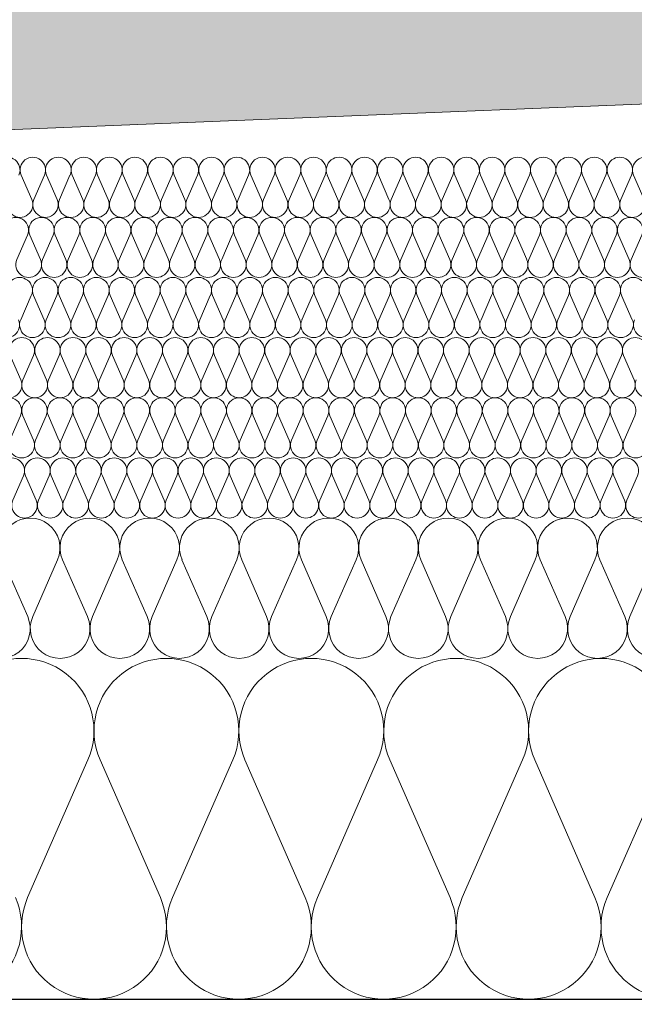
# Model space of a CAD drawing. Extents: x -547885 to -186295, y -25370 to 156194.
# Tile 37 of 256: x -515154 to -514848, y -7972 to -7481. Entities that reach past the tile are written whole.
import ezdxf

# ---------------------------------------------------------------- set-up
doc = ezdxf.new("R2010")
doc.units = 0
doc.header["$MEASUREMENT"] = 0
for name, color, linetype, lineweight in [('Arch stropy_Nr_Pióra__1', 7, 'Continuous', 25), ('INWENT KONST. DREWNIANA_Nr_Pióra__21', 7, 'Continuous', 9), ('INWENT WYMIARY_Nr_Pióra__21', 7, 'Continuous', 9), ('INWENT WYMIARY_Nr_Pióra__5', 7, 'Continuous', 13)]:
    doc.layers.add(name, color=color, linetype=linetype, lineweight=lineweight)
doc.layers.add('arch wypelnienia_Nr_Pióra__2', color=7, linetype='Continuous', lineweight=13, true_color=0x7f7f7f)
doc.layers.add('Inwent Izolacje_Nr_Pióra__2', color=7, linetype='Continuous', lineweight=13, true_color=0x7f7f7f)
doc.layers.add('Inwent Izolacje', color=7, linetype='Continuous')
doc.layers.add('INWENT WYMIARY', color=7, linetype='Continuous')
doc.styles.add('GENERATED_STYLE_2', font='txt')
doc.dimstyles.new('GENERATED_STYLE__11', dxfattribs={"dimtxt": 160.000002, "dimasz": 110.144928, "dimexe": 0.18, "dimexo": 40, "dimgap": 0.09, "dimtad": 1, "dimtih": 1, "dimtoh": 1, "dimdec": 0, "dimzin": 0, "dimdsep": 46, "dimtxsty": 'GENERATED_STYLE_2', "dimblk": 'ARROWHEAD_5', "dimblk1": 'ARROWHEAD_5', "dimblk2": 'ARROWHEAD_5', "dimcen": 0.09, "dimclrd": 7, "dimclre": 7, "dimclrt": 7, "dimazin": 0, "dimtfac": 1, "dimtdec": 4, "dimtmove": 0, "dimatfit": 3, "dimfxl": 0, "dimtolj": 1, "dimtzin": 0, "dimarcsym": 0})

# ---------------------------------------------------------------- blocks, each defined once
blk = doc.blocks.new('Izolacja cieplna 14_254', base_point=(-507889.55, -7969.58))
at = {"layer": 'Inwent Izolacje_Nr_Pióra__2', "linetype": 'Continuous'}
for p, q in [((-515120.13, -7850.24), (-515150.2, -7918.92)), ((-515084, -7918.92), (-515114.06, -7850.24)), ((-515047.86, -7850.24), (-515077.92, -7918.92)), ((-515011.72, -7918.92), (-515041.79, -7850.24)), ((-514975.58, -7850.24), (-515005.65, -7918.92)), ((-514939.44, -7918.92), (-514969.51, -7850.24)), ((-514903.31, -7850.24), (-514933.37, -7918.92)), ((-514867.17, -7918.92), (-514897.24, -7850.24)), ((-514831.03, -7850.24), (-514861.1, -7918.92))]:
    blk.add_line(p, q, dxfattribs=at)
for centre, start_param, end_param in [((-515153.24, -7835.73), 1.158003, 5.125183), ((-515080.96, -7835.73), 1.158003, 5.125183), ((-515008.68, -7835.73), 1.158003, 5.125183), ((-514936.41, -7835.73), 1.158003, 5.125183), ((-514864.13, -7835.73), 1.158003, 5.125183), ((-515189.37, -7933.42), 4.299595, 8.266774), ((-515117.1, -7933.42), 4.299595, 8.266774), ((-515044.82, -7933.42), 4.299595, 8.266774), ((-514972.55, -7933.42), 4.299595, 8.266774), ((-514900.27, -7933.42), 4.299595, 8.266774), ((-514828, -7933.42), 4.299595, 8.266774)]:
    blk.add_ellipse(centre, major_axis=(0, -36.15), ratio=0.999515, start_param=start_param, end_param=end_param, dxfattribs=at)
blk = doc.blocks.new('Izolacja cieplna 14_255', base_point=(-508759.55, -7799.58))
at = {"layer": 'Inwent Izolacje_Nr_Pióra__2', "linetype": 'Continuous'}
for p, q in [((-515150.17, -7778.72), (-515162.56, -7750.44)), ((-515135.27, -7750.44), (-515147.66, -7778.72)), ((-515120.38, -7778.72), (-515132.77, -7750.44)), ((-515105.49, -7750.44), (-515117.88, -7778.72)), ((-515090.59, -7778.72), (-515102.98, -7750.44)), ((-515075.7, -7750.44), (-515088.09, -7778.72)), ((-515060.8, -7778.72), (-515073.2, -7750.44)), ((-515045.91, -7750.44), (-515058.3, -7778.72)), ((-515031.02, -7778.72), (-515043.41, -7750.44)), ((-515016.12, -7750.44), (-515028.52, -7778.72)), ((-515001.23, -7778.72), (-515013.62, -7750.44)), ((-514986.34, -7750.44), (-514998.73, -7778.72)), ((-514971.44, -7778.72), (-514983.83, -7750.44)), ((-514956.55, -7750.44), (-514968.94, -7778.72)), ((-514941.66, -7778.72), (-514954.05, -7750.44)), ((-514926.76, -7750.44), (-514939.15, -7778.72)), ((-514911.87, -7778.72), (-514924.26, -7750.44)), ((-514896.98, -7750.44), (-514909.37, -7778.72)), ((-514882.08, -7778.72), (-514894.47, -7750.44)), ((-514867.19, -7750.44), (-514879.58, -7778.72)), ((-514852.29, -7778.72), (-514864.69, -7750.44)), ((-514837.4, -7750.44), (-514849.79, -7778.72))]:
    blk.add_line(p, q, dxfattribs=at)
for centre, start_param, end_param in [((-515148.92, -7744.47), 2.728799, 6.695979), ((-515119.13, -7744.47), 2.728799, 6.695979), ((-515089.34, -7744.47), 2.728799, 6.695979), ((-515059.55, -7744.47), 2.728799, 6.695979), ((-515029.77, -7744.47), 2.728799, 6.695979), ((-514999.98, -7744.47), 2.728799, 6.695979), ((-514970.19, -7744.47), 2.728799, 6.695979), ((-514940.4, -7744.47), 2.728799, 6.695979), ((-514910.62, -7744.47), 2.728799, 6.695979), ((-514880.83, -7744.47), 2.728799, 6.695979), ((-514851.04, -7744.47), 2.728799, 6.695979), ((-515163.81, -7784.69), 5.870392, 9.837571), ((-515134.02, -7784.69), 5.870392, 9.837571), ((-515104.23, -7784.69), 5.870392, 9.837571), ((-515074.45, -7784.69), 5.870392, 9.837571), ((-515044.66, -7784.69), 5.870392, 9.837571), ((-515014.87, -7784.69), 5.870392, 9.837571), ((-514985.09, -7784.69), 5.870392, 9.837571), ((-514955.3, -7784.69), 5.870392, 9.837571), ((-514925.51, -7784.69), 5.870392, 9.837571), ((-514895.72, -7784.69), 5.870392, 9.837571), ((-514865.94, -7784.69), 5.870392, 9.837571), ((-514836.15, -7784.69), 5.870392, 9.837571)]:
    blk.add_ellipse(centre, major_axis=(-14.89, 0), ratio=0.999587, start_param=start_param, end_param=end_param, dxfattribs=at)
blk = doc.blocks.new('Izolacja cieplna 14_256', base_point=(-509409.55, -7729.58))
at = {"layer": 'Inwent Izolacje_Nr_Pióra__2', "linetype": 'Continuous'}
for p, q in [((-515152.28, -7708.52), (-515157.59, -7720.64)), ((-515145.9, -7720.64), (-515151.21, -7708.52)), ((-515139.52, -7708.52), (-515144.83, -7720.64)), ((-515133.14, -7720.64), (-515138.44, -7708.52)), ((-515126.76, -7708.52), (-515132.06, -7720.64)), ((-515120.38, -7720.64), (-515125.68, -7708.52)), ((-515114, -7708.52), (-515119.3, -7720.64)), ((-515107.62, -7720.64), (-515112.92, -7708.52)), ((-515101.24, -7708.52), (-515106.54, -7720.64)), ((-515094.86, -7720.64), (-515100.16, -7708.52)), ((-515088.48, -7708.52), (-515093.78, -7720.64)), ((-515082.09, -7720.64), (-515087.4, -7708.52)), ((-515075.71, -7708.52), (-515081.02, -7720.64)), ((-515069.33, -7720.64), (-515074.64, -7708.52)), ((-515062.95, -7708.52), (-515068.26, -7720.64)), ((-515056.57, -7720.64), (-515061.88, -7708.52)), ((-515050.19, -7708.52), (-515055.5, -7720.64)), ((-515043.81, -7720.64), (-515049.12, -7708.52)), ((-515037.43, -7708.52), (-515042.74, -7720.64)), ((-515031.05, -7720.64), (-515036.36, -7708.52)), ((-515024.67, -7708.52), (-515029.98, -7720.64)), ((-515018.29, -7720.64), (-515023.6, -7708.52)), ((-515011.91, -7708.52), (-515017.22, -7720.64)), ((-515005.53, -7720.64), (-515010.84, -7708.52)), ((-514999.15, -7708.52), (-515004.46, -7720.64)), ((-514992.77, -7720.64), (-514998.08, -7708.52)), ((-514986.39, -7708.52), (-514991.7, -7720.64)), ((-514980.01, -7720.64), (-514985.32, -7708.52)), ((-514973.63, -7708.52), (-514978.94, -7720.64)), ((-514967.25, -7720.64), (-514972.56, -7708.52)), ((-514960.87, -7708.52), (-514966.18, -7720.64)), ((-514954.49, -7720.64), (-514959.8, -7708.52)), ((-514948.11, -7708.52), (-514953.42, -7720.64)), ((-514941.73, -7720.64), (-514947.04, -7708.52)), ((-514935.35, -7708.52), (-514940.66, -7720.64)), ((-514928.97, -7720.64), (-514934.28, -7708.52)), ((-514922.59, -7708.52), (-514927.9, -7720.64)), ((-514916.21, -7720.64), (-514921.52, -7708.52)), ((-514909.83, -7708.52), (-514915.14, -7720.64)), ((-514903.45, -7720.64), (-514908.76, -7708.52)), ((-514897.07, -7708.52), (-514902.38, -7720.64)), ((-514890.69, -7720.64), (-514896, -7708.52)), ((-514884.31, -7708.52), (-514889.62, -7720.64)), ((-514877.93, -7720.64), (-514883.24, -7708.52)), ((-514871.55, -7708.52), (-514876.86, -7720.64)), ((-514865.17, -7720.64), (-514870.48, -7708.52)), ((-514858.79, -7708.52), (-514864.1, -7720.64)), ((-514852.41, -7720.64), (-514857.72, -7708.52)), ((-514846.03, -7708.52), (-514851.34, -7720.64))]:
    blk.add_line(p, q, dxfattribs=at)
for centre, start_param, end_param in [((-515158.12, -7705.96), 1.158003, 5.125183), ((-515145.36, -7705.96), 1.158003, 5.125183), ((-515132.6, -7705.96), 1.158003, 5.125183), ((-515119.84, -7705.96), 1.158003, 5.125183), ((-515107.08, -7705.96), 1.158003, 5.125183), ((-515094.32, -7705.96), 1.158003, 5.125183), ((-515081.56, -7705.96), 1.158003, 5.125183), ((-515068.8, -7705.96), 1.158003, 5.125183), ((-515056.04, -7705.96), 1.158003, 5.125183), ((-515043.28, -7705.96), 1.158003, 5.125183), ((-515030.52, -7705.96), 1.158003, 5.125183), ((-515017.76, -7705.96), 1.158003, 5.125183), ((-515005, -7705.96), 1.158003, 5.125183), ((-514992.24, -7705.96), 1.158003, 5.125183), ((-514979.48, -7705.96), 1.158003, 5.125183), ((-514966.72, -7705.96), 1.158003, 5.125183), ((-514953.95, -7705.96), 1.158003, 5.125183), ((-514941.19, -7705.96), 1.158003, 5.125183), ((-514928.43, -7705.96), 1.158003, 5.125183), ((-514915.67, -7705.96), 1.158003, 5.125183), ((-514902.91, -7705.96), 1.158003, 5.125183), ((-514890.15, -7705.96), 1.158003, 5.125183), ((-514877.39, -7705.96), 1.158003, 5.125183), ((-514864.63, -7705.96), 1.158003, 5.125183), ((-514851.87, -7705.96), 1.158003, 5.125183), ((-515151.74, -7723.2), 4.299595, 8.266774), ((-515138.98, -7723.2), 4.299595, 8.266774), ((-515126.22, -7723.2), 4.299595, 8.266774), ((-515113.46, -7723.2), 4.299595, 8.266774), ((-515100.7, -7723.2), 4.299595, 8.266774), ((-515087.94, -7723.2), 4.299595, 8.266774), ((-515075.18, -7723.2), 4.299595, 8.266774), ((-515062.42, -7723.2), 4.299595, 8.266774), ((-515049.66, -7723.2), 4.299595, 8.266774), ((-515036.9, -7723.2), 4.299595, 8.266774), ((-515024.14, -7723.2), 4.299595, 8.266774), ((-515011.38, -7723.2), 4.299595, 8.266774), ((-514998.62, -7723.2), 4.299595, 8.266774), ((-514985.86, -7723.2), 4.299595, 8.266774), ((-514973.1, -7723.2), 4.299595, 8.266774), ((-514960.33, -7723.2), 4.299595, 8.266774), ((-514947.57, -7723.2), 4.299595, 8.266774), ((-514934.81, -7723.2), 4.299595, 8.266774), ((-514922.05, -7723.2), 4.299595, 8.266774), ((-514909.29, -7723.2), 4.299595, 8.266774), ((-514896.53, -7723.2), 4.299595, 8.266774), ((-514883.77, -7723.2), 4.299595, 8.266774), ((-514871.01, -7723.2), 4.299595, 8.266774), ((-514858.25, -7723.2), 4.299595, 8.266774), ((-514845.49, -7723.2), 4.299595, 8.266774)]:
    blk.add_ellipse(centre, major_axis=(0, -6.38), ratio=0.999979, start_param=start_param, end_param=end_param, dxfattribs=at)
blk = doc.blocks.new('Izolacja cieplna 14_257', base_point=(-510059.55, -7699.58))
at = {"layer": 'Inwent Izolacje_Nr_Pióra__2', "linetype": 'Continuous'}
for p, q in [((-515153.71, -7678.52), (-515159.02, -7690.64)), ((-515147.32, -7690.64), (-515152.63, -7678.52)), ((-515140.94, -7678.52), (-515146.25, -7690.64)), ((-515134.56, -7690.64), (-515139.87, -7678.52)), ((-515128.18, -7678.52), (-515133.49, -7690.64)), ((-515121.79, -7690.64), (-515127.1, -7678.52)), ((-515115.41, -7678.52), (-515120.72, -7690.64)), ((-515109.03, -7690.64), (-515114.34, -7678.52)), ((-515102.64, -7678.52), (-515107.95, -7690.64)), ((-515096.26, -7690.64), (-515101.57, -7678.52)), ((-515089.88, -7678.52), (-515095.19, -7690.64)), ((-515083.49, -7690.64), (-515088.8, -7678.52)), ((-515077.11, -7678.52), (-515082.42, -7690.64)), ((-515070.73, -7690.64), (-515076.04, -7678.52)), ((-515064.35, -7678.52), (-515069.66, -7690.64)), ((-515057.96, -7690.64), (-515063.27, -7678.52)), ((-515051.58, -7678.52), (-515056.89, -7690.64)), ((-515045.2, -7690.64), (-515050.51, -7678.52)), ((-515038.81, -7678.52), (-515044.12, -7690.64)), ((-515032.43, -7690.64), (-515037.74, -7678.52)), ((-515026.05, -7678.52), (-515031.36, -7690.64)), ((-515019.66, -7690.64), (-515024.97, -7678.52)), ((-515013.28, -7678.52), (-515018.59, -7690.64)), ((-515006.9, -7690.64), (-515012.21, -7678.52)), ((-515000.52, -7678.52), (-515005.83, -7690.64)), ((-514994.13, -7690.64), (-514999.44, -7678.52)), ((-514987.75, -7678.52), (-514993.06, -7690.64)), ((-514981.37, -7690.64), (-514986.68, -7678.52)), ((-514974.98, -7678.52), (-514980.29, -7690.64)), ((-514968.6, -7690.64), (-514973.91, -7678.52)), ((-514962.22, -7678.52), (-514967.53, -7690.64)), ((-514955.83, -7690.64), (-514961.15, -7678.52)), ((-514949.45, -7678.52), (-514954.76, -7690.64)), ((-514943.07, -7690.64), (-514948.38, -7678.52)), ((-514936.69, -7678.52), (-514942, -7690.64)), ((-514930.3, -7690.64), (-514935.61, -7678.52)), ((-514923.92, -7678.52), (-514929.23, -7690.64)), ((-514917.54, -7690.64), (-514922.85, -7678.52)), ((-514911.15, -7678.52), (-514916.46, -7690.64)), ((-514904.77, -7690.64), (-514910.08, -7678.52)), ((-514898.39, -7678.52), (-514903.7, -7690.64)), ((-514892, -7690.64), (-514897.32, -7678.52)), ((-514885.62, -7678.52), (-514890.93, -7690.64)), ((-514879.24, -7690.64), (-514884.55, -7678.52)), ((-514872.86, -7678.52), (-514878.17, -7690.64)), ((-514866.47, -7690.64), (-514871.78, -7678.52)), ((-514860.09, -7678.52), (-514865.4, -7690.64)), ((-514853.71, -7690.64), (-514859.02, -7678.52)), ((-514847.32, -7678.52), (-514852.63, -7690.64))]:
    blk.add_line(p, q, dxfattribs=at)
for centre, start_param, end_param in [((-515159.55, -7675.96), 2.728799, 6.695979), ((-515146.79, -7675.96), 2.728799, 6.695979), ((-515134.02, -7675.96), 2.728799, 6.695979), ((-515121.26, -7675.96), 2.728799, 6.695979), ((-515108.49, -7675.96), 2.728799, 6.695979), ((-515095.72, -7675.96), 2.728799, 6.695979), ((-515082.96, -7675.96), 2.728799, 6.695979), ((-515070.19, -7675.96), 2.728799, 6.695979), ((-515057.43, -7675.96), 2.728799, 6.695979), ((-515044.66, -7675.96), 2.728799, 6.695979), ((-515031.89, -7675.96), 2.728799, 6.695979), ((-515019.13, -7675.96), 2.728799, 6.695979), ((-515006.36, -7675.96), 2.728799, 6.695979), ((-514993.6, -7675.96), 2.728799, 6.695979), ((-514980.83, -7675.96), 2.728799, 6.695979), ((-514968.06, -7675.96), 2.728799, 6.695979), ((-514955.3, -7675.96), 2.728799, 6.695979), ((-514942.53, -7675.96), 2.728799, 6.695979), ((-514929.77, -7675.96), 2.728799, 6.695979), ((-514917, -7675.96), 2.728799, 6.695979), ((-514904.23, -7675.96), 2.728799, 6.695979), ((-514891.47, -7675.96), 2.728799, 6.695979), ((-514878.7, -7675.96), 2.728799, 6.695979), ((-514865.94, -7675.96), 2.728799, 6.695979), ((-514853.17, -7675.96), 2.728799, 6.695979), ((-515153.17, -7693.2), 5.870392, 9.837571), ((-515140.4, -7693.2), 5.870392, 9.837571), ((-515127.64, -7693.2), 5.870392, 9.837571), ((-515114.87, -7693.2), 5.870392, 9.837571), ((-515102.11, -7693.2), 5.870392, 9.837571), ((-515089.34, -7693.2), 5.870392, 9.837571), ((-515076.57, -7693.2), 5.870392, 9.837571), ((-515063.81, -7693.2), 5.870392, 9.837571), ((-515051.04, -7693.2), 5.870392, 9.837571), ((-515038.28, -7693.2), 5.870392, 9.837571), ((-515025.51, -7693.2), 5.870392, 9.837571), ((-515012.75, -7693.2), 5.870392, 9.837571), ((-514999.98, -7693.2), 5.870392, 9.837571), ((-514987.21, -7693.2), 5.870392, 9.837571), ((-514974.45, -7693.2), 5.870392, 9.837571), ((-514961.68, -7693.2), 5.870392, 9.837571), ((-514948.92, -7693.2), 5.870392, 9.837571), ((-514936.15, -7693.2), 5.870392, 9.837571), ((-514923.38, -7693.2), 5.870392, 9.837571), ((-514910.62, -7693.2), 5.870392, 9.837571), ((-514897.85, -7693.2), 5.870392, 9.837571), ((-514885.09, -7693.2), 5.870392, 9.837571), ((-514872.32, -7693.2), 5.870392, 9.837571), ((-514859.55, -7693.2), 5.870392, 9.837571), ((-514846.79, -7693.2), 5.870392, 9.837571)]:
    blk.add_ellipse(centre, major_axis=(-6.38, 0), ratio=0.999587, start_param=start_param, end_param=end_param, dxfattribs=at)
blk = doc.blocks.new('Izolacja cieplna 14_258', base_point=(-510709.55, -7669.58))
at = {"layer": 'Inwent Izolacje_Nr_Pióra__2', "linetype": 'Continuous'}
for p, q in [((-515153.62, -7660.64), (-515158.93, -7648.52)), ((-515147.25, -7648.52), (-515152.55, -7660.64)), ((-515140.87, -7660.64), (-515146.18, -7648.52)), ((-515134.5, -7648.52), (-515139.8, -7660.64)), ((-515128.12, -7660.64), (-515133.43, -7648.52)), ((-515121.75, -7648.52), (-515127.05, -7660.64)), ((-515115.37, -7660.64), (-515120.68, -7648.52)), ((-515109, -7648.52), (-515114.3, -7660.64)), ((-515102.62, -7660.64), (-515107.93, -7648.52)), ((-515096.25, -7648.52), (-515101.55, -7660.64)), ((-515089.87, -7660.64), (-515095.17, -7648.52)), ((-515083.5, -7648.52), (-515088.8, -7660.64)), ((-515077.12, -7660.64), (-515082.42, -7648.52)), ((-515070.75, -7648.52), (-515076.05, -7660.64)), ((-515064.37, -7660.64), (-515069.67, -7648.52)), ((-515057.99, -7648.52), (-515063.3, -7660.64)), ((-515051.62, -7660.64), (-515056.92, -7648.52)), ((-515045.24, -7648.52), (-515050.55, -7660.64)), ((-515038.87, -7660.64), (-515044.17, -7648.52)), ((-515032.49, -7648.52), (-515037.8, -7660.64)), ((-515026.12, -7660.64), (-515031.42, -7648.52)), ((-515019.74, -7648.52), (-515025.05, -7660.64)), ((-515013.37, -7660.64), (-515018.67, -7648.52)), ((-515006.99, -7648.52), (-515012.3, -7660.64)), ((-515000.62, -7660.64), (-515005.92, -7648.52)), ((-514994.24, -7648.52), (-514999.55, -7660.64)), ((-514987.87, -7660.64), (-514993.17, -7648.52)), ((-514981.49, -7648.52), (-514986.8, -7660.64)), ((-514975.12, -7660.64), (-514980.42, -7648.52)), ((-514968.74, -7648.52), (-514974.05, -7660.64)), ((-514962.37, -7660.64), (-514967.67, -7648.52)), ((-514955.99, -7648.52), (-514961.3, -7660.64)), ((-514949.62, -7660.64), (-514954.92, -7648.52)), ((-514943.24, -7648.52), (-514948.54, -7660.64)), ((-514936.87, -7660.64), (-514942.17, -7648.52)), ((-514930.49, -7648.52), (-514935.79, -7660.64)), ((-514924.11, -7660.64), (-514929.42, -7648.52)), ((-514917.74, -7648.52), (-514923.04, -7660.64)), ((-514911.36, -7660.64), (-514916.67, -7648.52)), ((-514904.99, -7648.52), (-514910.29, -7660.64)), ((-514898.61, -7660.64), (-514903.92, -7648.52)), ((-514892.24, -7648.52), (-514897.54, -7660.64)), ((-514885.86, -7660.64), (-514891.17, -7648.52)), ((-514879.49, -7648.52), (-514884.79, -7660.64)), ((-514873.11, -7660.64), (-514878.42, -7648.52)), ((-514866.74, -7648.52), (-514872.04, -7660.64)), ((-514860.36, -7660.64), (-514865.67, -7648.52)), ((-514853.99, -7648.52), (-514859.29, -7660.64)), ((-514847.61, -7660.64), (-514852.92, -7648.52))]:
    blk.add_line(p, q, dxfattribs=at)
for centre, start_param, end_param in [((-515153.09, -7645.96), 1.158003, 5.125183), ((-515140.34, -7645.96), 1.158003, 5.125183), ((-515127.59, -7645.96), 1.158003, 5.125183), ((-515114.84, -7645.96), 1.158003, 5.125183), ((-515102.09, -7645.96), 1.158003, 5.125183), ((-515089.34, -7645.96), 1.158003, 5.125183), ((-515076.58, -7645.96), 1.158003, 5.125183), ((-515063.83, -7645.96), 1.158003, 5.125183), ((-515051.08, -7645.96), 1.158003, 5.125183), ((-515038.33, -7645.96), 1.158003, 5.125183), ((-515025.58, -7645.96), 1.158003, 5.125183), ((-515012.83, -7645.96), 1.158003, 5.125183), ((-515000.08, -7645.96), 1.158003, 5.125183), ((-514987.33, -7645.96), 1.158003, 5.125183), ((-514974.58, -7645.96), 1.158003, 5.125183), ((-514961.83, -7645.96), 1.158003, 5.125183), ((-514949.08, -7645.96), 1.158003, 5.125183), ((-514936.33, -7645.96), 1.158003, 5.125183), ((-514923.58, -7645.96), 1.158003, 5.125183), ((-514910.83, -7645.96), 1.158003, 5.125183), ((-514898.08, -7645.96), 1.158003, 5.125183), ((-514885.33, -7645.96), 1.158003, 5.125183), ((-514872.58, -7645.96), 1.158003, 5.125183), ((-514859.83, -7645.96), 1.158003, 5.125183), ((-514847.08, -7645.96), 1.158003, 5.125183), ((-515159.46, -7663.2), 4.299595, 8.266774), ((-515146.71, -7663.2), 4.299595, 8.266774), ((-515133.96, -7663.2), 4.299595, 8.266774), ((-515121.21, -7663.2), 4.299595, 8.266774), ((-515108.46, -7663.2), 4.299595, 8.266774), ((-515095.71, -7663.2), 4.299595, 8.266774), ((-515082.96, -7663.2), 4.299595, 8.266774), ((-515070.21, -7663.2), 4.299595, 8.266774), ((-515057.46, -7663.2), 4.299595, 8.266774), ((-515044.71, -7663.2), 4.299595, 8.266774), ((-515031.96, -7663.2), 4.299595, 8.266774), ((-515019.21, -7663.2), 4.299595, 8.266774), ((-515006.46, -7663.2), 4.299595, 8.266774), ((-514993.71, -7663.2), 4.299595, 8.266774), ((-514980.96, -7663.2), 4.299595, 8.266774), ((-514968.21, -7663.2), 4.299595, 8.266774), ((-514955.46, -7663.2), 4.299595, 8.266774), ((-514942.7, -7663.2), 4.299595, 8.266774), ((-514929.95, -7663.2), 4.299595, 8.266774), ((-514917.2, -7663.2), 4.299595, 8.266774), ((-514904.45, -7663.2), 4.299595, 8.266774), ((-514891.7, -7663.2), 4.299595, 8.266774), ((-514878.95, -7663.2), 4.299595, 8.266774), ((-514866.2, -7663.2), 4.299595, 8.266774), ((-514853.45, -7663.2), 4.299595, 8.266774), ((-514840.7, -7663.2), 4.299595, 8.266774)]:
    blk.add_ellipse(centre, major_axis=(0, -6.38), ratio=0.999198, start_param=start_param, end_param=end_param, dxfattribs=at)
blk = doc.blocks.new('Izolacja cieplna 14_259', base_point=(-511409.55, -7639.58))
at = {"layer": 'Inwent Izolacje_Nr_Pióra__2', "linetype": 'Continuous'}
for p, q in [((-515148.37, -7618.52), (-515153.67, -7630.64)), ((-515141.99, -7630.64), (-515147.29, -7618.52)), ((-515135.61, -7618.52), (-515140.91, -7630.64)), ((-515129.23, -7630.64), (-515134.53, -7618.52)), ((-515122.85, -7618.52), (-515128.16, -7630.64)), ((-515116.47, -7630.64), (-515121.78, -7618.52)), ((-515110.09, -7618.52), (-515115.4, -7630.64)), ((-515103.71, -7630.64), (-515109.02, -7618.52)), ((-515097.33, -7618.52), (-515102.64, -7630.64)), ((-515090.95, -7630.64), (-515096.26, -7618.52)), ((-515084.57, -7618.52), (-515089.88, -7630.64)), ((-515078.19, -7630.64), (-515083.5, -7618.52)), ((-515071.81, -7618.52), (-515077.12, -7630.64)), ((-515065.43, -7630.64), (-515070.74, -7618.52)), ((-515059.06, -7618.52), (-515064.36, -7630.64)), ((-515052.68, -7630.64), (-515057.98, -7618.52)), ((-515046.3, -7618.52), (-515051.6, -7630.64)), ((-515039.92, -7630.64), (-515045.22, -7618.52)), ((-515033.54, -7618.52), (-515038.85, -7630.64)), ((-515027.16, -7630.64), (-515032.47, -7618.52)), ((-515020.78, -7618.52), (-515026.09, -7630.64)), ((-515014.4, -7630.64), (-515019.71, -7618.52)), ((-515008.02, -7618.52), (-515013.33, -7630.64)), ((-515001.64, -7630.64), (-515006.95, -7618.52)), ((-514995.26, -7618.52), (-515000.57, -7630.64)), ((-514988.88, -7630.64), (-514994.19, -7618.52)), ((-514982.5, -7618.52), (-514987.81, -7630.64)), ((-514976.12, -7630.64), (-514981.43, -7618.52)), ((-514969.74, -7618.52), (-514975.05, -7630.64)), ((-514963.37, -7630.64), (-514968.67, -7618.52)), ((-514956.99, -7618.52), (-514962.29, -7630.64)), ((-514950.61, -7630.64), (-514955.91, -7618.52)), ((-514944.23, -7618.52), (-514949.54, -7630.64)), ((-514937.85, -7630.64), (-514943.16, -7618.52)), ((-514931.47, -7618.52), (-514936.78, -7630.64)), ((-514925.09, -7630.64), (-514930.4, -7618.52)), ((-514918.71, -7618.52), (-514924.02, -7630.64)), ((-514912.33, -7630.64), (-514917.64, -7618.52)), ((-514905.95, -7618.52), (-514911.26, -7630.64)), ((-514899.57, -7630.64), (-514904.88, -7618.52)), ((-514893.19, -7618.52), (-514898.5, -7630.64)), ((-514886.81, -7630.64), (-514892.12, -7618.52)), ((-514880.43, -7618.52), (-514885.74, -7630.64)), ((-514874.06, -7630.64), (-514879.36, -7618.52)), ((-514867.68, -7618.52), (-514872.98, -7630.64)), ((-514861.3, -7630.64), (-514866.6, -7618.52)), ((-514854.92, -7618.52), (-514860.22, -7630.64)), ((-514848.54, -7630.64), (-514853.85, -7618.52))]:
    blk.add_line(p, q, dxfattribs=at)
for centre, start_param, end_param in [((-515154.21, -7615.96), 1.158003, 5.125183), ((-515141.45, -7615.96), 1.158003, 5.125183), ((-515128.69, -7615.96), 1.158003, 5.125183), ((-515115.93, -7615.96), 1.158003, 5.125183), ((-515103.17, -7615.96), 1.158003, 5.125183), ((-515090.42, -7615.96), 1.158003, 5.125183), ((-515077.66, -7615.96), 1.158003, 5.125183), ((-515064.9, -7615.96), 1.158003, 5.125183), ((-515052.14, -7615.96), 1.158003, 5.125183), ((-515039.38, -7615.96), 1.158003, 5.125183), ((-515026.62, -7615.96), 1.158003, 5.125183), ((-515013.86, -7615.96), 1.158003, 5.125183), ((-515001.11, -7615.96), 1.158003, 5.125183), ((-514988.35, -7615.96), 1.158003, 5.125183), ((-514975.59, -7615.96), 1.158003, 5.125183), ((-514962.83, -7615.96), 1.158003, 5.125183), ((-514950.07, -7615.96), 1.158003, 5.125183), ((-514937.31, -7615.96), 1.158003, 5.125183), ((-514924.55, -7615.96), 1.158003, 5.125183), ((-514911.8, -7615.96), 1.158003, 5.125183), ((-514899.04, -7615.96), 1.158003, 5.125183), ((-514886.28, -7615.96), 1.158003, 5.125183), ((-514873.52, -7615.96), 1.158003, 5.125183), ((-514860.76, -7615.96), 1.158003, 5.125183), ((-514848, -7615.96), 1.158003, 5.125183), ((-515160.59, -7633.2), 4.299595, 8.266774), ((-515147.83, -7633.2), 4.299595, 8.266774), ((-515135.07, -7633.2), 4.299595, 8.266774), ((-515122.31, -7633.2), 4.299595, 8.266774), ((-515109.55, -7633.2), 4.299595, 8.266774), ((-515096.79, -7633.2), 4.299595, 8.266774), ((-515084.04, -7633.2), 4.299595, 8.266774), ((-515071.28, -7633.2), 4.299595, 8.266774), ((-515058.52, -7633.2), 4.299595, 8.266774), ((-515045.76, -7633.2), 4.299595, 8.266774), ((-515033, -7633.2), 4.299595, 8.266774), ((-515020.24, -7633.2), 4.299595, 8.266774), ((-515007.48, -7633.2), 4.299595, 8.266774), ((-514994.73, -7633.2), 4.299595, 8.266774), ((-514981.97, -7633.2), 4.299595, 8.266774), ((-514969.21, -7633.2), 4.299595, 8.266774), ((-514956.45, -7633.2), 4.299595, 8.266774), ((-514943.69, -7633.2), 4.299595, 8.266774), ((-514930.93, -7633.2), 4.299595, 8.266774), ((-514918.17, -7633.2), 4.299595, 8.266774), ((-514905.42, -7633.2), 4.299595, 8.266774), ((-514892.66, -7633.2), 4.299595, 8.266774), ((-514879.9, -7633.2), 4.299595, 8.266774), ((-514867.14, -7633.2), 4.299595, 8.266774), ((-514854.38, -7633.2), 4.299595, 8.266774), ((-514841.62, -7633.2), 4.299595, 8.266774)]:
    blk.add_ellipse(centre, major_axis=(0, -6.38), ratio=0.999838, start_param=start_param, end_param=end_param, dxfattribs=at)
blk = doc.blocks.new('Izolacja cieplna 14_260', base_point=(-512059.55, -7609.58))
at = {"layer": 'Inwent Izolacje_Nr_Pióra__2', "linetype": 'Continuous'}
for p, q in [((-515150.24, -7588.52), (-515155.56, -7600.64)), ((-515143.86, -7600.64), (-515149.17, -7588.52)), ((-515137.47, -7588.52), (-515142.79, -7600.64)), ((-515131.09, -7600.64), (-515136.4, -7588.52)), ((-515124.71, -7588.52), (-515130.02, -7600.64)), ((-515118.32, -7600.64), (-515123.63, -7588.52)), ((-515111.94, -7588.52), (-515117.25, -7600.64)), ((-515105.55, -7600.64), (-515110.86, -7588.52)), ((-515099.17, -7588.52), (-515104.48, -7600.64)), ((-515092.78, -7600.64), (-515098.09, -7588.52)), ((-515086.4, -7588.52), (-515091.71, -7600.64)), ((-515080.01, -7600.64), (-515085.32, -7588.52)), ((-515073.63, -7588.52), (-515078.94, -7600.64)), ((-515067.24, -7600.64), (-515072.56, -7588.52)), ((-515060.86, -7588.52), (-515066.17, -7600.64)), ((-515054.47, -7600.64), (-515059.79, -7588.52)), ((-515048.09, -7588.52), (-515053.4, -7600.64)), ((-515041.71, -7600.64), (-515047.02, -7588.52)), ((-515035.32, -7588.52), (-515040.63, -7600.64)), ((-515028.94, -7600.64), (-515034.25, -7588.52)), ((-515022.55, -7588.52), (-515027.86, -7600.64)), ((-515016.17, -7600.64), (-515021.48, -7588.52)), ((-515009.78, -7588.52), (-515015.09, -7600.64)), ((-515003.4, -7600.64), (-515008.71, -7588.52)), ((-514997.01, -7588.52), (-515002.33, -7600.64)), ((-514990.63, -7600.64), (-514995.94, -7588.52)), ((-514984.24, -7588.52), (-514989.56, -7600.64)), ((-514977.86, -7600.64), (-514983.17, -7588.52)), ((-514971.47, -7588.52), (-514976.79, -7600.64)), ((-514965.09, -7600.64), (-514970.4, -7588.52)), ((-514958.71, -7588.52), (-514964.02, -7600.64)), ((-514952.32, -7600.64), (-514957.63, -7588.52)), ((-514945.94, -7588.52), (-514951.25, -7600.64)), ((-514939.55, -7600.64), (-514944.86, -7588.52)), ((-514933.17, -7588.52), (-514938.48, -7600.64)), ((-514926.78, -7600.64), (-514932.09, -7588.52)), ((-514920.4, -7588.52), (-514925.71, -7600.64)), ((-514914.01, -7600.64), (-514919.32, -7588.52)), ((-514907.63, -7588.52), (-514912.94, -7600.64)), ((-514901.24, -7600.64), (-514906.56, -7588.52)), ((-514894.86, -7588.52), (-514900.17, -7600.64)), ((-514888.47, -7600.64), (-514893.79, -7588.52)), ((-514882.09, -7588.52), (-514887.4, -7600.64)), ((-514875.71, -7600.64), (-514881.02, -7588.52)), ((-514869.32, -7588.52), (-514874.63, -7600.64)), ((-514862.94, -7600.64), (-514868.25, -7588.52)), ((-514856.55, -7588.52), (-514861.86, -7600.64)), ((-514850.17, -7600.64), (-514855.48, -7588.52)), ((-514843.78, -7588.52), (-514849.09, -7600.64))]:
    blk.add_line(p, q, dxfattribs=at)
for centre, start_param, end_param in [((-515156.09, -7585.96), 2.728799, 6.695979), ((-515143.32, -7585.96), 2.728799, 6.695979), ((-515130.55, -7585.96), 2.728799, 6.695979), ((-515117.78, -7585.96), 2.728799, 6.695979), ((-515105.02, -7585.96), 2.728799, 6.695979), ((-515092.25, -7585.96), 2.728799, 6.695979), ((-515079.48, -7585.96), 2.728799, 6.695979), ((-515066.71, -7585.96), 2.728799, 6.695979), ((-515053.94, -7585.96), 2.728799, 6.695979), ((-515041.17, -7585.96), 2.728799, 6.695979), ((-515028.4, -7585.96), 2.728799, 6.695979), ((-515015.63, -7585.96), 2.728799, 6.695979), ((-515002.86, -7585.96), 2.728799, 6.695979), ((-514990.09, -7585.96), 2.728799, 6.695979), ((-514977.32, -7585.96), 2.728799, 6.695979), ((-514964.55, -7585.96), 2.728799, 6.695979), ((-514951.78, -7585.96), 2.728799, 6.695979), ((-514939.02, -7585.96), 2.728799, 6.695979), ((-514926.25, -7585.96), 2.728799, 6.695979), ((-514913.48, -7585.96), 2.728799, 6.695979), ((-514900.71, -7585.96), 2.728799, 6.695979), ((-514887.94, -7585.96), 2.728799, 6.695979), ((-514875.17, -7585.96), 2.728799, 6.695979), ((-514862.4, -7585.96), 2.728799, 6.695979), ((-514849.63, -7585.96), 2.728799, 6.695979), ((-515149.71, -7603.2), 5.870392, 9.837571), ((-515136.94, -7603.2), 5.870392, 9.837571), ((-515124.17, -7603.2), 5.870392, 9.837571), ((-515111.4, -7603.2), 5.870392, 9.837571), ((-515098.63, -7603.2), 5.870392, 9.837571), ((-515085.86, -7603.2), 5.870392, 9.837571), ((-515073.09, -7603.2), 5.870392, 9.837571), ((-515060.32, -7603.2), 5.870392, 9.837571), ((-515047.55, -7603.2), 5.870392, 9.837571), ((-515034.78, -7603.2), 5.870392, 9.837571), ((-515022.02, -7603.2), 5.870392, 9.837571), ((-515009.25, -7603.2), 5.870392, 9.837571), ((-514996.48, -7603.2), 5.870392, 9.837571), ((-514983.71, -7603.2), 5.870392, 9.837571), ((-514970.94, -7603.2), 5.870392, 9.837571), ((-514958.17, -7603.2), 5.870392, 9.837571), ((-514945.4, -7603.2), 5.870392, 9.837571), ((-514932.63, -7603.2), 5.870392, 9.837571), ((-514919.86, -7603.2), 5.870392, 9.837571), ((-514907.09, -7603.2), 5.870392, 9.837571), ((-514894.32, -7603.2), 5.870392, 9.837571), ((-514881.55, -7603.2), 5.870392, 9.837571), ((-514868.78, -7603.2), 5.870392, 9.837571), ((-514856.02, -7603.2), 5.870392, 9.837571), ((-514843.25, -7603.2), 5.870392, 9.837571)]:
    blk.add_ellipse(centre, major_axis=(-6.38, 0), ratio=0.999331, start_param=start_param, end_param=end_param, dxfattribs=at)
blk = doc.blocks.new('Izolacja cieplna 14_261', base_point=(-512709.55, -7579.58))
at = {"layer": 'Inwent Izolacje_Nr_Pióra__2', "linetype": 'Continuous'}
for p, q in [((-515148.17, -7570.64), (-515153.46, -7558.52)), ((-515141.8, -7558.52), (-515147.1, -7570.64)), ((-515135.44, -7570.64), (-515140.73, -7558.52)), ((-515129.07, -7558.52), (-515134.37, -7570.64)), ((-515122.7, -7570.64), (-515128, -7558.52)), ((-515116.34, -7558.52), (-515121.63, -7570.64)), ((-515109.97, -7570.64), (-515115.27, -7558.52)), ((-515103.61, -7558.52), (-515108.9, -7570.64)), ((-515097.24, -7570.64), (-515102.54, -7558.52)), ((-515090.88, -7558.52), (-515096.17, -7570.64)), ((-515084.51, -7570.64), (-515089.81, -7558.52)), ((-515078.14, -7558.52), (-515083.44, -7570.64)), ((-515071.78, -7570.64), (-515077.07, -7558.52)), ((-515065.41, -7558.52), (-515070.71, -7570.64)), ((-515059.05, -7570.64), (-515064.34, -7558.52)), ((-515052.68, -7558.52), (-515057.98, -7570.64)), ((-515046.32, -7570.64), (-515051.61, -7558.52)), ((-515039.95, -7558.52), (-515045.25, -7570.64)), ((-515033.58, -7570.64), (-515038.88, -7558.52)), ((-515027.22, -7558.52), (-515032.51, -7570.64)), ((-515020.85, -7570.64), (-515026.15, -7558.52)), ((-515014.49, -7558.52), (-515019.78, -7570.64)), ((-515008.12, -7570.64), (-515013.42, -7558.52)), ((-515001.76, -7558.52), (-515007.05, -7570.64)), ((-514995.39, -7570.64), (-515000.69, -7558.52)), ((-514989.02, -7558.52), (-514994.32, -7570.64)), ((-514982.66, -7570.64), (-514987.95, -7558.52)), ((-514976.29, -7558.52), (-514981.59, -7570.64)), ((-514969.93, -7570.64), (-514975.22, -7558.52)), ((-514963.56, -7558.52), (-514968.86, -7570.64)), ((-514957.19, -7570.64), (-514962.49, -7558.52)), ((-514950.83, -7558.52), (-514956.13, -7570.64)), ((-514944.46, -7570.64), (-514949.76, -7558.52)), ((-514938.1, -7558.52), (-514943.39, -7570.64)), ((-514931.73, -7570.64), (-514937.03, -7558.52)), ((-514925.37, -7558.52), (-514930.66, -7570.64)), ((-514919, -7570.64), (-514924.3, -7558.52)), ((-514912.63, -7558.52), (-514917.93, -7570.64)), ((-514906.27, -7570.64), (-514911.57, -7558.52)), ((-514899.9, -7558.52), (-514905.2, -7570.64)), ((-514893.54, -7570.64), (-514898.83, -7558.52)), ((-514887.17, -7558.52), (-514892.47, -7570.64)), ((-514880.81, -7570.64), (-514886.1, -7558.52)), ((-514874.44, -7558.52), (-514879.74, -7570.64)), ((-514868.07, -7570.64), (-514873.37, -7558.52)), ((-514861.71, -7558.52), (-514867.01, -7570.64)), ((-514855.34, -7570.64), (-514860.64, -7558.52)), ((-514848.98, -7558.52), (-514854.27, -7570.64)), ((-514842.61, -7570.64), (-514847.91, -7558.52))]:
    blk.add_line(p, q, dxfattribs=at)
for centre, start_param, end_param in [((-515160.36, -7555.96), 1.158003, 5.125183), ((-515147.63, -7555.96), 1.158003, 5.125183), ((-515134.9, -7555.96), 1.158003, 5.125183), ((-515122.17, -7555.96), 1.158003, 5.125183), ((-515109.44, -7555.96), 1.158003, 5.125183), ((-515096.71, -7555.96), 1.158003, 5.125183), ((-515083.97, -7555.96), 1.158003, 5.125183), ((-515071.24, -7555.96), 1.158003, 5.125183), ((-515058.51, -7555.96), 1.158003, 5.125183), ((-515045.78, -7555.96), 1.158003, 5.125183), ((-515033.05, -7555.96), 1.158003, 5.125183), ((-515020.32, -7555.96), 1.158003, 5.125183), ((-515007.59, -7555.96), 1.158003, 5.125183), ((-514994.85, -7555.96), 1.158003, 5.125183), ((-514982.12, -7555.96), 1.158003, 5.125183), ((-514969.39, -7555.96), 1.158003, 5.125183), ((-514956.66, -7555.96), 1.158003, 5.125183), ((-514943.93, -7555.96), 1.158003, 5.125183), ((-514931.2, -7555.96), 1.158003, 5.125183), ((-514918.47, -7555.96), 1.158003, 5.125183), ((-514905.73, -7555.96), 1.158003, 5.125183), ((-514893, -7555.96), 1.158003, 5.125183), ((-514880.27, -7555.96), 1.158003, 5.125183), ((-514867.54, -7555.96), 1.158003, 5.125183), ((-514854.81, -7555.96), 1.158003, 5.125183), ((-514842.08, -7555.96), 1.158003, 5.125183), ((-515154, -7573.2), 4.299595, 8.266774), ((-515141.27, -7573.2), 4.299595, 8.266774), ((-515128.54, -7573.2), 4.299595, 8.266774), ((-515115.8, -7573.2), 4.299595, 8.266774), ((-515103.07, -7573.2), 4.299595, 8.266774), ((-515090.34, -7573.2), 4.299595, 8.266774), ((-515077.61, -7573.2), 4.299595, 8.266774), ((-515064.88, -7573.2), 4.299595, 8.266774), ((-515052.15, -7573.2), 4.299595, 8.266774), ((-515039.41, -7573.2), 4.299595, 8.266774), ((-515026.68, -7573.2), 4.299595, 8.266774), ((-515013.95, -7573.2), 4.299595, 8.266774), ((-515001.22, -7573.2), 4.299595, 8.266774), ((-514988.49, -7573.2), 4.299595, 8.266774), ((-514975.76, -7573.2), 4.299595, 8.266774), ((-514963.03, -7573.2), 4.299595, 8.266774), ((-514950.29, -7573.2), 4.299595, 8.266774), ((-514937.56, -7573.2), 4.299595, 8.266774), ((-514924.83, -7573.2), 4.299595, 8.266774), ((-514912.1, -7573.2), 4.299595, 8.266774), ((-514899.37, -7573.2), 4.299595, 8.266774), ((-514886.64, -7573.2), 4.299595, 8.266774), ((-514873.91, -7573.2), 4.299595, 8.266774), ((-514861.17, -7573.2), 4.299595, 8.266774), ((-514848.44, -7573.2), 4.299595, 8.266774)]:
    blk.add_ellipse(centre, major_axis=(0, -6.38), ratio=0.997711, start_param=start_param, end_param=end_param, dxfattribs=at)
blk = doc.blocks.new('*D903')
at = {"layer": 'INWENT WYMIARY_Nr_Pióra__5', "linetype": 'Continuous'}
for points in [[(-517708.7, -7638.18), (-517674.98, -7749.08), (-517734.95, -7751.08)], [(-517702.05, -7969.58), (-517732.8, -7857.82), (-517672.81, -7857.42)]]:
    blk.add_hatch(color=256, dxfattribs=at).paths.add_polyline_path(points, flags=0)
for p, q in [((-517708.7, -7638.18), (-517734.95, -7751.08)), ((-517708.7, -7638.18), (-517674.98, -7749.08)), ((-517674.98, -7749.08), (-517734.95, -7751.08)), ((-517732.8, -7857.82), (-517672.81, -7857.42)), ((-517702.05, -7969.58), (-517732.8, -7857.82)), ((-517702.05, -7969.58), (-517672.81, -7857.42))]:
    blk.add_line(p, q, dxfattribs=at)
blk.add_arc((-525960.6, -7969.58), 8258.56, 0.776767, 1.523015, dxfattribs=at)
at = {"layer": 'INWENT WYMIARY_Nr_Pióra__21', "insert": (-517543.74, -7880.63), "char_height": 160, "attachment_point": 7, "style": 'GENERATED_STYLE_2'}
blk.add_mtext('{2,30°}', dxfattribs=at)
blk = doc.blocks.new('ARROWHEAD_5')
at = {"color": 0, "linetype": 'Continuous', "lineweight": 0}
blk.add_line((0, 0), (-1, 0), dxfattribs=at)
blk.add_solid([(-1, 0.2679), (0, 0), (-1, -0.2679), (-1, 0.2679)], dxfattribs=at)
blk = doc.blocks.new('*D904')
at = {"layer": 'INWENT WYMIARY_Nr_Pióra__5', "linetype": 'Continuous'}
for points in [[(-511514.75, -7603.27), (-511489.09, -7716.31), (-511549.04, -7713.99)], [(-511523.09, -7969.58), (-511552.31, -7857.41), (-511492.31, -7857.83)]]:
    blk.add_hatch(color=256, dxfattribs=at).paths.add_polyline_path(points, flags=0)
for p, q in [((-511514.75, -7603.27), (-511549.04, -7713.99)), ((-511514.75, -7603.27), (-511489.09, -7716.31)), ((-511489.09, -7716.31), (-511549.04, -7713.99)), ((-511523.09, -7969.58), (-511552.31, -7857.41)), ((-511552.31, -7857.41), (-511492.31, -7857.83)), ((-511523.09, -7969.58), (-511492.31, -7857.83))]:
    blk.add_line(p, q, dxfattribs=at)
blk.add_arc((-503474.8, -7969.58), 8048.28, 178.18843, 179.202939, dxfattribs=at)
at = {"layer": 'INWENT WYMIARY_Nr_Pióra__21', "insert": (-512129.72, -7862.74), "char_height": 160, "attachment_point": 7, "style": 'GENERATED_STYLE_2'}
blk.add_mtext('{2,61°}', dxfattribs=at)

msp = doc.modelspace()

# ---------------------------------------------------------------- hatches: boundary and pattern name
at = {"layer": 'arch wypelnienia_Nr_Pióra__2', "linetype": 'Continuous'}
msp.add_hatch(color=256, dxfattribs=at).paths.add_polyline_path([(-519999.55, -7730.18), (-514009.41, -7489.61), (-514008.87, -7489.64), (-507719.55, -7776.19), (-507719.55, -7819.58), (-507739.55, -7819.58, 0.617181), (-507619.7, -7879.69), (-507619.7, -7580.53), (-514008.87, -7289.43), (-519999.55, -7530.02)], flags=0)

# ---------------------------------------------------------------- linework, layer by layer
at = {"layer": 'Arch stropy_Nr_Pióra__1', "linetype": 'Continuous'}
msp.add_line((-519959.55, -7969.58), (-507889.55, -7969.58), dxfattribs=at)
at = {"layer": 'INWENT KONST. DREWNIANA_Nr_Pióra__21', "linetype": 'Continuous'}
msp.add_line((-520139.55, -7735.8), (-514009.41, -7489.61), dxfattribs=at)

# ---------------------------------------------------------------- block references
at = {"layer": 'Inwent Izolacje', "color": 104, "linetype": 'Continuous', "lineweight": 13, "true_color": 0x029e21}
for name, p in [('Izolacja cieplna 14_261', (-512709.55, -7579.58)), ('Izolacja cieplna 14_260', (-512059.55, -7609.58)), ('Izolacja cieplna 14_259', (-511409.55, -7639.58)), ('Izolacja cieplna 14_258', (-510709.55, -7669.58)), ('Izolacja cieplna 14_257', (-510059.55, -7699.58)), ('Izolacja cieplna 14_256', (-509409.55, -7729.58)), ('Izolacja cieplna 14_255', (-508759.55, -7799.58)), ('Izolacja cieplna 14_254', (-507889.55, -7969.58))]:
    msp.add_blockref(name, p, dxfattribs=at)

# ---------------------------------------------------------------- dimensions: what is measured, and where the dimension line sits
at = {"layer": 'INWENT WYMIARY', "linetype": 'Continuous'}
for base, center, p2, picture, middle in [((-517703.71, -7803.85), (-525960.6, -7969.58), (-507889.55, -7969.58), '*D903', (-517287.01, -7800.63)), ((-511521, -7786.38), (-503474.8, -7969.58), (-519959.55, -7969.58), '*D904', (-511872.98, -7782.74))]:
    dim = msp.add_angular_dim_3p(base=base, center=center, p1=(-514009.41, -7489.61), p2=p2, dimstyle='GENERATED_STYLE__11', dxfattribs=at)
    dim.commit()
    dim.dimension.update_dxf_attribs({"geometry": picture, "text_midpoint": middle, "dimtype": 165})

doc.saveas('drawing.dxf')
